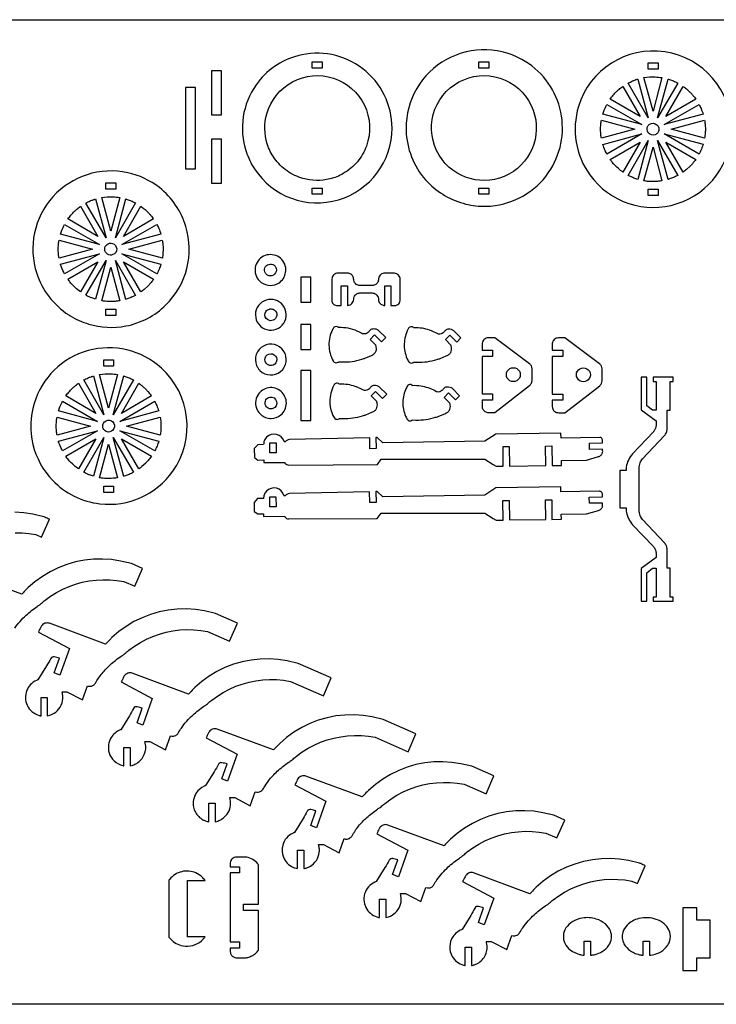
# Model space of a CAD drawing. Extents: x -1647 to 1833, y -1227 to 660.
# Tile 2 of 3: x -887 to 448, y -1227 to 660. Entities that reach past the tile are written whole.
import ezdxf

# ---------------------------------------------------------------- set-up
doc = ezdxf.new("R2010")
doc.units = 0
doc.header["$MEASUREMENT"] = 0
doc.layers.get('0').update_dxf_attribs({"linetype": 'CONTINUOUS'})
doc.layers.add('SECTIONCUTEDGES', color=18, linetype='CONTINUOUS')

msp = doc.modelspace()

# ---------------------------------------------------------------- linework, layer by layer
msp.add_lwpolyline([(1833, -1226.6), (-1647.3, -1226.6), (-1647.3, 659.9), (1833, 659.9)], close=True)
at = {"layer": 'SECTIONCUTEDGES'}
for points in [[(-437.3, 374, 0.331784), (-276.3, 314.9, 0.331988), (-173.7, 452.3, 0.233331), (-229.9, 566.1, 0.233148), (-354.5, 590.8, 0.174605), (-434.1, 535.4, 0.237892), (-453.4, 407.5, 0.032676), (-446.5, 390.3, 0.03255)], [(-105.2, 348.6, 0.070963), (-72.1, 322.7, 0.069817), (-32.5, 306.7, 0.034745), (-13.2, 303.3, 0.061427), (24.1, 303.9, 0.222532), (130.4, 373.3, 0.429696), (75.1, 583.8, 0.275209), (-78, 578.4, 0.274744), (-146.4, 441.1, 0.086691), (-133.9, 391.3, 0.086412)], [(205.5, 362.5, 0.325322), (373.1, 307.5, 0.325497), (477, 450.1, 0.371858), (349, 598.4, 0.371962), (183.6, 493.5, 0.115164), (179.2, 425.4, 0.115322)], [(-399, 394.2, -0.080134), (-412.9, 422, -0.146264), (-413.7, 479.8, -0.425215), (-286.1, 547.9, -0.425051), (-222.8, 417.8, -0.087626), (-240.2, 387.9, -0.085811), (-267.2, 365.2, -0.071707), (-292.9, 354.8, -0.130273), (-344.6, 355.7, -0.084944), (-374.8, 370.1, -0.082952)], [(-83.5, 400.2, -0.428721), (-45.5, 540.6, -0.428259), (92.9, 495.8, -0.400307), (50.3, 364.1, -0.399853)], [(326.5, 484.7), (309.2, 549, -0.057699), (330.7, 550.3, -0.024823), (343.7, 549)], [(244.3, 507.8, -0.014778), (250.2, 515.3, -0.028539), (257.1, 522.7, -0.018438), (261.4, 526.5, -0.011345), (268.7, 532.2), (302, 474.5)], [(317.5, 471.6), (278.9, 538.5, -0.012176), (287.4, 542.5, -0.019565), (292.7, 544.7, -0.009363), (295.1, 545.5, 0.003121), (297.5, 546.2)], [(335.4, 471.6), (355.4, 546.3, 0.006199), (355.8, 546.2, -0.0186), (356.3, 546.1), (365.6, 542.7, -0.018388), (369.8, 540.7, 0.006129), (374, 538.6)], [(350.9, 474.5), (384.2, 532.2, 0.006303), (387.3, 529.9, -0.01891), (390.4, 527.6, -0.017187), (394.1, 524.3, -0.012321), (399, 519.5, -0.018926), (403, 515, -0.012469), (408.6, 507.8)], [(230.3, 479, -0.012918), (233, 486.7, -0.018758), (235.2, 491.9, -0.010898), (236.6, 494.8, 0.003632), (238, 497.6), (304.9, 459)], [(348, 459), (414.9, 497.6, -0.026072), (418.7, 489.5, -0.02074), (422.6, 479)], [(227.5, 432.8, 0.006429), (227, 436.4, -0.01929), (226.5, 439.9), (225.9, 450.1), (226.5, 460.2, -0.018896), (226.9, 463.8, 0.006298), (227.5, 467.3), (291.9, 450.1)], [(330.8, 439.5, -0.761731), (317.3, 456.9, -0.761062), (337.8, 448.9, -0.135678), (335.6, 443.3, -0.135247)], [(361.1, 450.1), (425.4, 467.3, -0.005477), (426.3, 459.9, -0.027167), (426.9, 450.6, -0.022163), (426.6, 442.9, -0.016966), (425.4, 432.8)], [(238, 402.5, -0.020623), (232.3, 415.3, -0.019978), (230.5, 420.2, -0.019766), (230.4, 420.7, 0.006588), (230.2, 421.1), (304.9, 441.1)], [(348, 441.1), (422.6, 421.2, -0.023422), (419.2, 411.9, -0.022486), (414.9, 402.5)], [(244.3, 392.3), (302, 425.6), (268.7, 368, -0.019294), (260.4, 374.6, -0.045903), (248.2, 387.1, -0.008546), (246.4, 389.5, -0.007227)], [(278.9, 361.6), (317.5, 428.5), (297.5, 353.9, -0.012234), (290, 356.5, -0.017991), (285.1, 358.6, -0.010478), (282, 360.1, 0.003492)], [(309.2, 351.2), (326.5, 415.5), (343.7, 351.2, -0.013089), (334.9, 350.1, -0.036535), (321.5, 349.8, -0.015577), (316, 350.2, -0.012352)], [(355.4, 353.9), (335.4, 428.5), (374, 361.6, 0.006248), (369.8, 359.5, -0.018746), (365.6, 357.5), (356.3, 354.1, -0.018599), (355.8, 354, 0.006199)], [(384.2, 367.9), (350.9, 425.6), (408.6, 392.3, -0.014529), (402.1, 384, -0.022653), (397.5, 379), (390.4, 372.6, -0.018394), (387.3, 370.2, 0.006131)], [(-790.5, 92.4, 0.063566), (-755, 76.7, 0.120276), (-683.9, 73.1, 0.147825), (-607.3, 113.3, 0.278823), (-568.8, 263.7, 0.15407), (-619.7, 338.2, 0.113627), (-680.4, 366.8, 0.268788), (-823.6, 320.7, 0.26905), (-854.7, 173.6, 0.085445), (-831.2, 129.1, 0.083649), (-793.5, 94.3, 0.004404), (-792, 93.4, 0.004421)], [(-795.1, 278.1, -0.014778), (-789.2, 285.6, -0.028539), (-782.3, 292.9, -0.018438), (-778, 296.7, -0.011345), (-770.7, 302.4), (-737.4, 244.8)], [(-721.9, 241.9), (-760.5, 308.7, -0.012176), (-752.1, 312.7, -0.019565), (-746.7, 314.9, -0.009363), (-744.3, 315.7, 0.003121), (-741.9, 316.5)], [(-713, 254.9), (-730.2, 319.2, -0.057699), (-708.7, 320.6, -0.024823), (-695.7, 319.2)], [(-704, 241.9), (-684, 316.5, 0.006199), (-683.6, 316.4, -0.0186), (-683.1, 316.3), (-673.8, 312.9, -0.018388), (-669.6, 310.9, 0.006129), (-665.4, 308.8)], [(-688.5, 244.8), (-655.2, 302.4, 0.006303), (-652.1, 300.2, -0.01891), (-649, 297.8, -0.017187), (-645.3, 294.6, -0.012321), (-640.5, 289.8, -0.018926), (-636.5, 285.3, -0.012469), (-630.8, 278.1)], [(-809.1, 249.2, -0.012918), (-806.4, 256.9, -0.018758), (-804.2, 262.1, -0.010898), (-802.8, 265, 0.003632), (-801.4, 267.8), (-734.5, 229.2)], [(-691.4, 229.2), (-624.5, 267.8, -0.026072), (-620.7, 259.8, -0.02074), (-616.8, 249.2)], [(-811.9, 203.1, 0.006429), (-812.5, 206.6, -0.01929), (-813, 210.2), (-813.5, 220.3), (-813, 230.4, -0.018896), (-812.5, 234, 0.006298), (-811.9, 237.5), (-747.6, 220.3)], [(-708.6, 209.8, -0.520017), (-724.4, 219.8, -0.519794), (-709.6, 231.2, -0.315968), (-701.5, 220.8, -0.315775)], [(-678.4, 220.3), (-614.1, 237.5, -0.005477), (-613.1, 230.1, -0.027167), (-612.6, 220.9, -0.022163), (-612.9, 213.1, -0.016966), (-614, 203.1)], [(-801.4, 172.8, -0.020623), (-807.2, 185.5, -0.019978), (-808.9, 190.5, -0.019766), (-809.1, 190.9, 0.006588), (-809.2, 191.4), (-734.5, 211.4)], [(-691.4, 211.4), (-616.8, 191.4, -0.023422), (-620.2, 182, -0.022807), (-624.5, 172.8)], [(-427.7, 159.5, 0.155406), (-411.9, 151.3, 0.152514), (-394, 153.7, 0.115137), (-383.8, 161.8, 0.20973), (-377.6, 184.9, 0.510659), (-420.1, 206.7, 0.510196)], [(-795.1, 162.5), (-737.4, 195.8), (-770.7, 138.2, -0.024397), (-780.9, 146.5, -0.042082), (-791.2, 157.4, -0.010889), (-793.2, 159.9, 0.00363)], [(-760.5, 131.9), (-721.9, 198.8), (-741.9, 124.2, -0.012234), (-749.4, 126.8, -0.017991), (-754.3, 128.8, -0.010478), (-757.4, 130.3, 0.003492)], [(-684, 124.1), (-704, 198.8), (-665.4, 131.8, 0.006248), (-669.6, 129.7, -0.018746), (-673.8, 127.7), (-683.1, 124.3, -0.018599), (-683.6, 124.2, 0.006199)], [(-655.2, 138.2), (-688.5, 195.8), (-630.8, 162.5, -0.014529), (-637.3, 154.2, -0.022653), (-641.9, 149.2), (-649, 142.8, -0.018394), (-652.1, 140.4, 0.006131)], [(-416.5, 174.5, -0.493086), (-409.8, 191.2, -0.496276), (-395.4, 180.4, -0.270598), (-401.2, 170.5, -0.267947), (-412.7, 170.6, -0.063066), (-414.8, 172.3, -0.063066)], [(-730.2, 121.4), (-713, 185.7), (-695.7, 121.4, -0.013089), (-704.5, 120.3, -0.036535), (-718, 120, -0.015577), (-723.4, 120.4, -0.012352)], [(-271.4, 112.5), (-271.4, 149.9), (-259.1, 149.9), (-259.1, 112.5, 0.052408), (-255.6, 113.1, 0.128325), (-250.7, 116, 0.197605), (-247.2, 124.2, -0.097222), (-246.3, 129, -0.148336), (-242, 134.2, -0.139985), (-235.2, 136.4), (-211.6, 136.4, -0.145828), (-204.7, 134, -0.209993), (-199.8, 126, -0.026239), (-199.6, 123.8, 0.09194), (-198.8, 119.8, 0.131652), (-195, 114.9, 0.131653), (-189.3, 112.6, 0.024549), (-188.5, 112.5, -0.008181), (-187.7, 112.5), (-187.7, 149.9), (-175.7, 149.9), (-175.7, 112.5, -0.00462), (-168.2, 112.4, 0.14671), (-162.4, 114.1, 0.128813), (-159.4, 117.3, 0.116385), (-158.1, 122), (-158.1, 162.4, 0.17911), (-161.4, 170.5, 0.186027), (-168.9, 174.3, 0.012625), (-169.3, 174.4, 0.006307), (-170.1, 174.4), (-187.7, 174.4, 0.145828), (-194.7, 172.1, 0.209993), (-199.6, 164, 0.026239), (-199.8, 161.8, -0.09194), (-200.6, 157.9, -0.148336), (-204.9, 152.7, -0.139985), (-211.6, 150.5), (-235.2, 150.5, -0.145828), (-242.2, 152.8, -0.209993), (-247.1, 160.9, -0.026239), (-247.3, 163.1, 0.09194), (-248.1, 167, 0.148336), (-252.4, 172.2, 0.139985), (-259.1, 174.4), (-277.1, 174.4, 0.17911), (-285.2, 171.2, 0.186027), (-289, 163.7, 0.012625), (-289, 163.3, 0.006307), (-289, 162.4), (-289, 122, 0.17911), (-286.5, 115.6, 0.185411), (-280.4, 112.5, 0.029365), (-278.6, 112.4, -0.004893)], [(-425.9, 72.7, 0.32468), (-391.4, 68.9, 0.324261), (-377.1, 100.5, 0.315456), (-401.7, 123.7, 0.314906), (-432, 108.6, 0.16802), (-435.1, 89.6, 0.16772)], [(-414.8, 87.3, -0.342692), (-415.4, 100.9, -0.167354), (-408.9, 105.5, -0.066194), (-406.6, 105.9, -0.053141), (-403.7, 105.6, -0.194534), (-396.8, 101.2, -0.255691), (-395.6, 90.1, -0.265791), (-404.2, 83.3, -0.258961)], [(-215.6, 47.4), (-207.1, 55.9), (-194, 42.7), (-185.8, 50.8), (-199.4, 64.5, 0.061834), (-201.4, 65.7, 0.071753), (-206.9, 67.3, 0.070796), (-211, 67.2, 0.180454), (-216.8, 64, 0.028701), (-218.2, 62.2, -0.064537), (-219.7, 60.5, -0.217452), (-228.6, 57.9, -0.017845), (-229.7, 58, -0.040508), (-230.2, 58.2, -0.048621), (-231.4, 58.8, 0.025713), (-236.1, 61.5, 0.05669), (-253.3, 67.8, 0.056735), (-271.4, 70), (-276, 69.9, -0.12534), (-276.5, 70.2, 0.109514), (-278.2, 71.5, 0.209609), (-283.4, 71.6, 0.125437), (-285.6, 69.9, 0.040174), (-286, 69.3, 0.008606), (-287.7, 66.1, 0.123368), (-294.6, 36.3, 0.12115), (-286.7, 6.3, 0.018916), (-285.8, 4.9, 0.113433), (-284.5, 3.6, 0.1368), (-280.8, 2.6, 0.136799), (-277.1, 3.6, 0.077822), (-276.6, 4, -0.14103), (-276, 4.4), (-269.6, 4.1, 0.039745), (-250.1, 5.2, 0.041404), (-231.9, 9.3, 0.004978), (-227.8, 10.6, 0.009757), (-225.8, 11.3), (-214.3, 16.2, 0.025645), (-209.9, 18.5, 0.123538), (-205.5, 23, 0.094777), (-203.7, 27.7, 0.094759), (-203.9, 32.8, 0.002266), (-204.6, 35.9, 0.072469), (-204.9, 36.6)], [(-71.4, 46.9), (-62.9, 55.4), (-49.8, 42.2), (-41.7, 50.3), (-55.3, 64, 0.061834), (-57.3, 65.2, 0.071753), (-62.7, 66.8, 0.070796), (-66.9, 66.7, 0.180454), (-72.7, 63.5, 0.028701), (-74.1, 61.7, -0.064537), (-75.6, 60, -0.217452), (-84.5, 57.4, -0.101565), (-87.3, 58.4, 0.041153), (-98.2, 63.8, 0.046108), (-112.5, 68, 0.046145), (-127.2, 69.5), (-131.9, 69.4, -0.125395), (-132.4, 69.8, 0.143049), (-134.6, 71.2, 0.126432), (-138, 71.4, 0.126548), (-140.9, 69.9, 0.084828), (-141.9, 68.7, 0.021693), (-144.5, 63.6, 0.112451), (-150.4, 35.3, 0.11463), (-143.5, 7.7, 0.017441), (-141.8, 4.5, 0.121465), (-140.3, 3.1, 0.1368), (-136.6, 2.1, 0.136799), (-133, 3.1, 0.077822), (-132.4, 3.5, -0.14103), (-131.9, 3.9), (-125.5, 3.6, 0.039745), (-106.4, 4.7, 0.039745), (-87.7, 8.8, 0.006634), (-84.1, 10, 0.009757), (-81.6, 10.8), (-70.2, 15.7, 0.025645), (-65.7, 18, 0.123538), (-61.3, 22.5, 0.094777), (-59.6, 27.1, 0.090384), (-59.7, 32.3, 0.012931), (-60.5, 35.5, 0.06611), (-60.7, 36.1)], [(-426.9, -12.2, 0.908245), (-381.5, 25.2, 0.907727), (-433.2, -2.8, 0.048368), (-430.5, -7.8, 0.048083)], [(-1, 26.7), (19.1, 26.7), (19.1, 14.7), (-1, 14.7), (-1, -57), (19.1, -57), (19.1, -69), (-1, -69, 0.001297), (-1, -81.2, 0.098998), (0, -85.6, 0.147443), (4.3, -90.8, 0.140954), (11, -92.9), (23.5, -92.9), (90, -41, 0.106822), (93.3, -36.8, 0.106822), (94.6, -31.6), (94.6, -8.8, 0.109057), (93.3, -3.5, 0.109056), (89.8, 0.8), (23.5, 50.5), (11, 50.5, 0.17911), (2.9, 47.3, 0.186027), (-0.9, 39.8, 0.027942), (-1, 37.2, -0.002697)], [(133.3, 26.5), (153.4, 26.5), (153.4, 14.5), (133.3, 14.5), (133.3, -57.3), (153.4, -57.3), (153.4, -69.3), (133.3, -69.3, 0.001297), (133.4, -81.4, 0.098998), (134.3, -85.8, 0.147443), (138.6, -91, 0.140954), (145.3, -93.1), (157.8, -93.1), (224.4, -41.3, 0.106822), (227.7, -37, 0.106822), (229, -31.8), (229, -9, 0.109057), (227.6, -3.7, 0.109056), (224.2, 0.6), (157.8, 50.3), (145.3, 50.3, 0.17911), (137.2, 47.1, 0.186027), (133.4, 39.6, 0.027942), (133.3, 37, -0.002697)], [(-824.5, -222.4, 0.086412), (-783, -253, 0.086691), (-733.8, -267.6, 0.274319), (-594, -205.2, 0.379188), (-615.7, -7.6, 0.257222), (-756.4, 25.8, 0.257249), (-859.8, -75.3, 0.132982), (-862.1, -153.7, 0.132968)], [(-417.3, 8.1, -0.32992), (-409.8, 19.3, -0.330155), (-396.9, 15.4, -0.311912), (-396.4, 2.7, -0.306946), (-408.3, -2.5, -0.144672), (-413.8, 0.4, -0.191691)], [(-717, -84.1), (-734.2, -19.8, -0.057699), (-712.7, -18.5, -0.024823), (-699.7, -19.8)], [(-799.1, -61, -0.014778), (-793.2, -53.5, -0.028539), (-786.3, -46.1, -0.018438), (-782, -42.3, -0.011345), (-774.7, -36.6), (-741.4, -94.3)], [(-725.9, -97.2), (-764.5, -30.3, -0.012176), (-756.1, -26.3, -0.019565), (-750.7, -24.2, -0.009363), (-748.3, -23.4, 0.003121), (-745.9, -22.6)], [(-708, -97.2), (-688, -22.5, 0.006199), (-687.6, -22.6, -0.0186), (-687.1, -22.8), (-677.8, -26.2, -0.018388), (-673.6, -28.1, 0.006129), (-669.4, -30.2)], [(-692.5, -94.3), (-659.2, -36.6, 0.006303), (-656.1, -38.9, -0.01891), (-653, -41.2, -0.017187), (-649.3, -44.5, -0.012321), (-644.5, -49.3, -0.018926), (-640.5, -53.8, -0.012469), (-634.8, -61)], [(-213.8, -61), (-205.3, -52.5), (-192.2, -65.7), (-184, -57.7), (-197.7, -43.9, 0.061834), (-199.6, -42.7, 0.071753), (-205.1, -41.2, 0.070796), (-209.3, -41.2, 0.180454), (-215.1, -44.4, 0.028701), (-216.5, -46.2, -0.064537), (-218, -47.9, -0.217452), (-226.8, -50.6, -0.101565), (-229.7, -49.5, 0.041153), (-240.6, -44.1, 0.046108), (-254.8, -39.9, 0.046145), (-269.6, -38.4), (-274.3, -38.5, -0.12534), (-274.7, -38.2, 0.109514), (-276.4, -36.9, 0.146598), (-279.9, -36.4, 0.139937), (-283.3, -38, 0.084828), (-284.3, -39.2, 0.021693), (-286.9, -44.3, 0.124471), (-292.7, -75.9, 0.096115), (-286.9, -98.2, 0.005797), (-284.8, -102.5, 0.187127), (-281.5, -105.4, 0.113295), (-278.4, -105.8, 0.113567), (-275.3, -104.8, 0.077822), (-274.8, -104.4, -0.14103), (-274.3, -104), (-267.9, -104.3, 0.039745), (-248.8, -103.2, 0.039745), (-230.1, -99.1, 0.006634), (-226.4, -98, 0.009757), (-224, -97.1), (-212.6, -92.3, 0.025645), (-208.1, -89.9, 0.123538), (-203.7, -85.4, 0.094777), (-202, -80.8, 0.090384), (-202.1, -75.6, 0.012931), (-202.9, -72.4, 0.06611), (-203.1, -71.8)], [(326.6, -454), (365.1, -454), (365.1, -446.3), (359.4, -446.3), (359.4, -391.1), (353.6, -391.1, -0.001598), (353.7, -362.6, 0.00959), (353.6, -355.4, 0.08671), (352.2, -348.5, 0.086806), (348.5, -342.4), (306.2, -297.7, -0.09411), (301.8, -290, -0.083078), (300.1, -280.2, -0.000752), (300.1, -239.6, -0.000752), (300.1, -199.1, -0.083078), (301.8, -189.3, -0.09411), (306.2, -181.6), (348.5, -136.9, 0.086806), (352.2, -130.8, 0.08671), (353.6, -123.9, 0.00959), (353.7, -116.7, -0.001598), (353.6, -88.2), (359.4, -88.2), (359.4, -33), (365.1, -33), (365.1, -25.3), (326.6, -25.3), (326.6, -33), (332.4, -33), (332.4, -88.2), (325.8, -88.2), (314.6, -79.7), (314.6, -25.3), (304, -25.3), (304, -87.5), (332.4, -108.9), (332.4, -116.4, -0.071048), (331.3, -122.7, -0.078973), (328.7, -127.7, -0.015763), (328.2, -128.3, -0.007881), (327.2, -129.6), (287.5, -171.6, 0.07388), (279.3, -183.8, 0.076866), (275.2, -197.3, 0.023417), (275, -199.4, 0.011266), (274.9, -203.8), (263.1, -203.8), (263.1, -275.5), (274.9, -275.5, 0.011483), (275, -279.2, 0.037161), (275.6, -284.6, 0.069854), (279.9, -296.7, 0.066871), (287.5, -307.7), (327.2, -349.7, -0.071048), (330.7, -355.1, -0.08294), (332.2, -360.4, -0.011822), (332.3, -361.4, -0.007881), (332.4, -362.8), (332.4, -370.4), (304, -391.8), (304, -454), (314.6, -454), (314.6, -399.6), (325.8, -391.1), (332.4, -391.1), (332.4, -446.3), (326.6, -446.3)], [(-416, -102.3, 0.094401), (-405.5, -104.1, 0.170768), (-387, -97.3, 0.464229), (-386.5, -52.2, 0.464136), (-431.1, -59.2, 0.259519), (-432.2, -87.7, 0.186569)], [(-73.9, -63.8), (-65.4, -55.3), (-52.3, -68.5), (-44.2, -60.5), (-57.8, -46.7, 0.061834), (-59.8, -45.5, 0.071753), (-65.2, -44, 0.070796), (-69.4, -44, 0.180454), (-75.2, -47.2, 0.028701), (-76.6, -49, -0.064537), (-78.1, -50.7, -0.217452), (-87, -53.4, -0.101565), (-89.8, -52.3, 0.041153), (-100.7, -46.9, 0.046108), (-115, -42.7, 0.046145), (-129.7, -41.2), (-134.4, -41.3, -0.141443), (-135, -40.9, 0.105545), (-135.9, -40, 0.153336), (-139.8, -39.2, 0.153374), (-143.4, -40.8, 0.08355), (-144.3, -41.8, 0.02938), (-147.9, -49.1, 0.110293), (-153, -76.2, 0.110294), (-146.1, -103, 0.017441), (-144.3, -106.2, 0.121465), (-142.8, -107.6, 0.1368), (-139.2, -108.6, 0.136799), (-135.5, -107.6, 0.077822), (-135, -107.2, -0.14103), (-134.4, -106.8), (-128, -107.1, 0.039745), (-108.9, -106, 0.039745), (-90.2, -101.9, 0.006634), (-86.6, -100.8, 0.009757), (-84.1, -99.9), (-72.7, -95.1, 0.025645), (-68.2, -92.7, 0.123538), (-63.8, -88.2, 0.094777), (-62.1, -83.6, 0.090384), (-62.2, -78.4, 0.012931), (-63, -75.2, 0.06611), (-63.2, -74.6)], [(-813.1, -89.8, -0.012918), (-810.4, -82.1, -0.018758), (-808.2, -76.9, -0.010898), (-806.8, -74, 0.003632), (-805.4, -71.2), (-738.5, -109.8)], [(-695.4, -109.8), (-628.5, -71.2, -0.026072), (-624.7, -79.3, -0.02074), (-620.8, -89.8)], [(-401.9, -85.2, -0.43575), (-416.8, -77.6, -0.436868), (-408.1, -63.4, -0.391916), (-394.9, -71.4, -0.393)], [(-815.9, -136, 0.006429), (-816.5, -132.4, -0.01929), (-817, -128.9), (-817.5, -118.7), (-817, -108.6, -0.018896), (-816.5, -105, 0.006298), (-815.9, -101.5), (-751.6, -118.7)], [(-728.3, -119.9, -0.704491), (-708.9, -110.7, -0.705318), (-718.1, -130.1, -0.172802), (-725.1, -126.8, -0.173371)], [(-682.4, -118.7), (-618.1, -101.5, -0.035509), (-616.6, -117.3, -0.037792), (-617.5, -132.2, -0.007975), (-617.7, -134.1, 0.002658), (-618, -136)], [(-805.4, -166.3, -0.020623), (-811.2, -153.5, -0.019978), (-812.9, -148.6, -0.019766), (-813.1, -148.1, 0.006588), (-813.2, -147.7), (-738.5, -127.7)], [(-695.4, -127.7), (-620.8, -147.6, -0.023422), (-624.2, -157, -0.022807), (-628.5, -166.3)], [(-419.7, -183.6), (-419.6, -188.6), (-379.7, -188.4, -0.179261), (-379.3, -188.7, 0.072339), (-378.9, -189.5, 0.106772), (-375.6, -192.2, 0.104923), (-371.5, -193.4), (-201.7, -192.2), (-194.7, -182.1), (4.3, -182.1), (20.1, -192.3), (25.9, -195.6), (39.4, -195.5), (39, -158), (51, -157.9), (51.4, -195.3), (121, -194.5), (120.5, -156.9), (132.5, -156.7), (133, -194.3), (151, -194.1), (150.8, -184.5), (199.1, -183.7), (222, -177.2, 0.116099), (226.9, -174.4, 0.123161), (229.7, -169.9, 0.093814), (230.1, -167.5, -0.008595), (229.9, -163), (204.7, -163.4), (204.5, -151.4), (229.8, -151, 0.008792), (229.5, -145.1, 0.293453), (226.3, -140.8, 0.051082), (225.4, -140.5, 0.039322), (224.3, -140.4), (150.3, -141.6), (150.1, -132), (25.3, -133.9), (4.2, -147.9), (-191.5, -150.8), (-202.3, -140.8, 0.116141), (-202.8, -140.7, -0.019273), (-204.5, -140.9), (-204.2, -161.9), (-216.2, -162), (-216.5, -141.1), (-370.4, -144.7, 0.129415), (-375.4, -146.3, 0.061161), (-377.7, -148.2, -0.183348), (-379.4, -149, -0.251847), (-380.7, -148.5), (-382.7, -143.7), (-386, -139.6), (-390.2, -136.5), (-395, -134.6), (-400.2, -134), (-405.3, -134.7), (-410.1, -136.8), (-414.2, -140), (-417.3, -144.2), (-419.3, -149.1, 0.044207), (-419.5, -150.9, -0.011454), (-419.9, -154.2), (-431.1, -154.4), (-437.8, -161.8), (-437.6, -179), (-430.9, -183.7)], [(-799.1, -176.5), (-741.4, -143.2), (-774.7, -200.9, -0.019294), (-783.1, -194.2, -0.045903), (-795.2, -181.7, -0.008546), (-797, -179.3, -0.007227)], [(-764.5, -207.2), (-725.9, -140.3), (-745.9, -214.9, -0.012234), (-753.4, -212.3, -0.017991), (-758.4, -210.2, -0.010478), (-761.4, -208.7, 0.003492)], [(-688, -215), (-708, -140.3), (-669.4, -207.2, 0.006248), (-673.6, -209.3, -0.018746), (-677.8, -211.3), (-687.1, -214.7, -0.018599), (-687.6, -214.8, 0.006199)], [(-659.2, -200.9), (-692.5, -143.2), (-634.8, -176.5, -0.014529), (-641.3, -184.8, -0.022653), (-645.9, -189.8), (-653, -196.3, -0.018394), (-656.1, -198.6, 0.006131)], [(-734.2, -217.7), (-717, -153.3), (-699.7, -217.6, -0.013089), (-708.5, -218.7, -0.036535), (-722, -219, -0.015577), (-727.4, -218.6, -0.012352)], [(-419.8, -286.8), (-419.8, -291.9), (-379.8, -291.6, -0.179261), (-379.5, -292, 0.072339), (-379, -292.8, 0.106772), (-375.8, -295.5, 0.104923), (-371.7, -296.6), (-201.9, -295.5), (-194.8, -285.3), (4.2, -285.3), (20, -295.6), (25.8, -298.9), (39.3, -298.7), (38.8, -261.3), (50.8, -261.1), (51.3, -298.6), (120.9, -297.7), (120.3, -260.1), (132.3, -260), (132.9, -297.6), (150.9, -297.3), (150.7, -287.8), (199, -287), (221.9, -280.5, 0.116099), (226.8, -277.6, 0.123161), (229.6, -273.2, 0.093814), (229.9, -270.8, -0.008595), (229.8, -266.3), (204.6, -266.7), (204.4, -254.7), (229.7, -254.3, 0.008792), (229.4, -248.4, 0.293453), (226.2, -244, 0.051082), (225.3, -243.8, 0.039322), (224.1, -243.7), (150.1, -244.9), (150, -235.3), (25.1, -237.1), (4.1, -251.2), (-191.6, -254.1), (-202.5, -244.1, 0.116141), (-202.9, -244, -0.019273), (-204.6, -244.1), (-204.4, -265.1), (-216.4, -265.3), (-216.6, -244.4), (-370.5, -248, 0.129415), (-375.5, -249.6, 0.061161), (-377.8, -251.5, -0.183348), (-379.5, -252.3, -0.251847), (-380.8, -251.7), (-382.9, -247), (-386.1, -242.9), (-390.3, -239.8), (-395.1, -237.8), (-400.3, -237.2), (-405.5, -238), (-410.3, -240.1), (-414.4, -243.3), (-417.5, -247.5), (-419.4, -252.3, 0.044207), (-419.7, -254.1, -0.011454), (-420, -257.5), (-431.3, -257.7), (-437.9, -265.1), (-437.8, -282.3), (-431.1, -286.9)], [(-846.5, -673.9), (-846.5, -638.6), (-834.5, -638.6), (-834.5, -673.9, 0.059141), (-825.3, -671, 0.121388), (-812.1, -660.6, 0.121883), (-805.2, -645, 0.118656), (-806.3, -627.6), (-796.8, -627.6), (-767, -643.4), (-757.4, -616.4, 0.110316), (-751.3, -617.1, 0.121881), (-746, -615.2, 0.112814), (-742.2, -611, -0.038886), (-729.4, -592.5, -0.039453), (-713.8, -576.1, -0.033728), (-693, -559.8, -0.013715), (-690.6, -558.3, 0.024577), (-688.3, -556.7, 0.026089), (-684.7, -553.7, -0.020061), (-678.1, -548.1), (-667.4, -540.3), (-656, -533.2), (-644.3, -527), (-632.1, -521.7), (-619.5, -517.2), (-606.7, -513.7), (-593.6, -511), (-580.4, -509.4), (-567.1, -508.6), (-553.7, -508.9), (-540.5, -510.1), (-527.3, -512.2), (-485.2, -530.6), (-470.2, -496.3), (-512.3, -477.9), (-533.4, -473), (-550.6, -470.3), (-567.9, -469.1), (-585.4, -469.5), (-602.7, -471.3), (-619.8, -474.7), (-636.5, -479.5), (-652.7, -485.8), (-668.4, -493.4), (-683.3, -502.4), (-697.4, -512.6), (-710.6, -524, 0.013028), (-713, -526.5, -0.002171), (-722.7, -536.5), (-830.5, -496.6, 0.161142), (-839.1, -496.6, 0.167596), (-845.7, -501.6, 0.03262), (-847, -503.9, -0.002417), (-851.6, -513.3), (-792, -544.8), (-810.2, -596), (-821.4, -591.5), (-811.3, -563.3, 0.000984), (-821.2, -560.9, 0.161021), (-824.8, -561.2, 0.167951), (-827.9, -564, -0.009744), (-835.9, -578.1), (-852.5, -604.8, -0.104608), (-853, -605.1, 0.035992), (-855.2, -605.9, 0.199431), (-874.1, -626.1, 0.200046), (-873, -653.6, 0.109657), (-863.6, -666, 0.110065), (-849.8, -673.2, 0.017881), (-848.2, -673.6, -0.00596)], [(-687.7, -769.6), (-687.7, -734.3), (-675.7, -734.3), (-675.7, -769.6, 0.020963), (-670.4, -768.2, 0.061647), (-663, -764.9, 0.157927), (-648.6, -748.2, 0.157202), (-646.7, -726.1, 0.017201), (-647.1, -724.7, -0.005733), (-647.5, -723.3), (-637.9, -723.3), (-608.2, -739), (-598.6, -712.1, 0.09929), (-592.9, -712.9, 0.116244), (-588.1, -711.4, 0.12564), (-583.7, -707, -0.015905), (-577.4, -697.2, -0.056835), (-555.7, -672.5, -0.035533), (-534.2, -655.4, -0.013715), (-531.8, -653.9, 0.024577), (-529.5, -652.4, 0.026089), (-525.9, -649.4, -0.020061), (-519.3, -643.8), (-508.5, -636), (-497.2, -628.9), (-485.4, -622.7), (-473.2, -617.3), (-460.7, -612.9), (-447.8, -609.3), (-434.8, -606.7), (-421.6, -605), (-408.3, -604.3), (-394.9, -604.5), (-381.7, -605.7), (-368.5, -607.9), (-305.4, -635.5), (-290.4, -601.2), (-353.5, -573.6), (-374.6, -568.6), (-391.8, -566), (-409.1, -564.8), (-426.5, -565.1), (-443.9, -567), (-461, -570.3), (-477.7, -575.2), (-493.9, -581.4), (-509.6, -589.1), (-524.5, -598), (-538.6, -608.3), (-551.8, -619.7, 0.013028), (-554.2, -622.1, -0.002171), (-563.9, -632.2), (-671.7, -592.3, 0.161142), (-680.3, -592.3, 0.167596), (-686.9, -597.3, 0.03262), (-688.2, -599.6, -0.002417), (-692.8, -608.9), (-633.2, -640.4), (-651.4, -691.7), (-662.5, -687.2), (-652.5, -658.9, 0.000984), (-662.4, -656.6, 0.161021), (-666, -656.9, 0.167951), (-669.1, -659.6, -0.009744), (-677.1, -673.7), (-693.7, -700.5, -0.129096), (-694.3, -700.7, 0.054431), (-694.9, -700.9, 0.156273), (-712, -715.4, 0.217069), (-716, -744.6, 0.133361), (-706.1, -760.4, 0.130475), (-689.4, -769.3, 0.013414), (-688.5, -769.4, -0.004471)], [(-525, -876.8), (-525, -841.4), (-513, -841.4), (-513, -876.8, 0.020963), (-507.8, -875.4, 0.061647), (-500.4, -872.1, 0.206484), (-483.9, -848.8, 0.112398), (-484.1, -833.3, 0.012711), (-484.5, -831.9, -0.004237), (-484.9, -830.4), (-475.3, -830.4), (-445.5, -846.2), (-436, -819.3, 0.10429), (-430.1, -820, 0.22206), (-421.5, -815, 0.018768), (-419.3, -811.6, -0.030198), (-410.3, -798.3, -0.042786), (-393.8, -780.2, -0.036783), (-371.5, -762.6, -0.013715), (-369.2, -761.1, 0.024577), (-366.9, -759.5, 0.026089), (-363.3, -756.6, -0.020061), (-356.7, -750.9), (-345.9, -743.1), (-334.6, -736.1), (-322.8, -729.8), (-310.6, -724.5), (-298.1, -720), (-285.2, -716.5), (-272.1, -713.9), (-258.9, -712.2), (-245.6, -711.5), (-232.3, -711.7), (-219, -712.9), (-205.9, -715), (-142.8, -742.6), (-127.8, -708.3), (-190.9, -680.7), (-211.9, -675.8), (-229.1, -673.1), (-246.5, -671.9), (-263.9, -672.3), (-281.2, -674.1), (-298.3, -677.5), (-315, -682.3), (-331.3, -688.6), (-346.9, -696.2), (-361.9, -705.2), (-376, -715.4), (-389.1, -726.8, 0.013028), (-391.6, -729.3, -0.002171), (-401.2, -739.3), (-509, -699.4, 0.161142), (-517.6, -699.4, 0.167596), (-524.2, -704.5, 0.03262), (-525.5, -706.7, -0.002417), (-530.2, -716.1), (-470.6, -747.6), (-488.8, -798.8), (-499.9, -794.4), (-489.9, -766.1, 0.000984), (-499.7, -763.7, 0.161021), (-503.4, -764, 0.167951), (-506.4, -766.8, -0.009744), (-514.5, -780.9), (-531.1, -807.6, -0.102289), (-531.6, -807.9, 0.030824), (-533.8, -808.7, 0.147127), (-548.9, -821.7, 0.192634), (-554.2, -848.6, 0.079328), (-550.5, -858.7, 0.142426), (-536.2, -872.9, 0.04156), (-531.2, -875.1, 0.035326)], [(-354.7, -966.7), (-354.7, -931.3), (-342.7, -931.3), (-342.7, -966.7, 0.022698), (-336.9, -965.1, 0.051188), (-331.5, -962.8, 0.11815), (-318.8, -951, 0.121325), (-313.1, -935.2, 0.060016), (-313.2, -927.2, 0.034446), (-314.6, -920.4), (-305, -920.4), (-275.2, -936.1), (-265.7, -909.2, 0.110316), (-259.5, -909.9, 0.121881), (-254.3, -907.9, 0.112814), (-250.4, -903.8, -0.038886), (-237.7, -885.2, -0.039453), (-222.1, -868.8, -0.033728), (-201.3, -852.5, -0.013715), (-198.9, -851, 0.024577), (-196.6, -849.5, 0.026089), (-193, -846.5, -0.020061), (-186.4, -840.9), (-175.6, -833), (-164.3, -826), (-152.5, -819.8), (-140.3, -814.4), (-127.8, -810), (-114.9, -806.4), (-101.9, -803.8), (-88.6, -802.1), (-75.3, -801.4), (-62, -801.6), (-48.7, -802.8), (-35.6, -804.9), (6.5, -823.3), (21.5, -789), (-20.6, -770.6), (-41.6, -765.7), (-58.8, -763), (-76.2, -761.9), (-93.6, -762.2), (-110.9, -764.1), (-128, -767.4), (-144.8, -772.2), (-161, -778.5), (-176.7, -786.1), (-191.6, -795.1), (-205.7, -805.3), (-218.8, -816.8, 0.013028), (-221.3, -819.2, -0.002171), (-230.9, -829.3), (-338.7, -789.3, 0.161142), (-347.4, -789.3, 0.167596), (-354, -794.4, 0.03262), (-355.3, -796.6, -0.002417), (-359.9, -806), (-300.3, -837.5), (-318.5, -888.7), (-329.6, -884.3), (-319.6, -856, 0.000984), (-329.4, -853.6, 0.161021), (-333.1, -854, 0.167951), (-336.1, -856.7, -0.009744), (-344.2, -870.8), (-360.8, -897.6, -0.104608), (-361.3, -897.8, 0.035992), (-363.5, -898.6, 0.223397), (-383.2, -921.8, 0.161561), (-382, -944.8, 0.100402), (-374.6, -956.1, 0.094867), (-362.9, -964.3, 0.032757), (-360.1, -965.3, 0.017693)], [(-197.8, -1060.4), (-197.8, -1025.1), (-185.8, -1025.1), (-185.8, -1060.4, 0.020963), (-180.6, -1059.1, 0.061647), (-173.2, -1055.7, 0.220567), (-156.5, -1030.8, 0.114184), (-157.7, -1014.1), (-148.1, -1014.1), (-118.3, -1029.9), (-108.8, -1002.9, 0.09929), (-103.1, -1003.7, 0.116244), (-98.3, -1002.2, 0.12564), (-93.9, -997.8, -0.015905), (-87.6, -988.1, -0.056835), (-65.9, -963.3, -0.035533), (-44.4, -946.3, -0.013715), (-42, -944.8, 0.024577), (-39.7, -943.2, 0.026089), (-36.1, -940.2, -0.020061), (-29.5, -934.6), (-18.7, -926.8), (-7.4, -919.7), (4.4, -913.5), (16.6, -908.2), (29.1, -903.7), (42, -900.2), (55, -897.5), (68.3, -895.9), (81.6, -895.1), (94.9, -895.4), (108.2, -896.6), (121.3, -898.7), (142.3, -907.9), (157.3, -873.6), (136.3, -864.4), (115.3, -859.5), (98.1, -856.8), (80.7, -855.6), (63.3, -856), (46, -857.8), (28.9, -861.2), (12.1, -866), (-4.1, -872.3), (-19.8, -879.9), (-34.7, -888.9), (-48.8, -899.1), (-61.9, -910.5, 0.013028), (-64.4, -913, -0.002171), (-74.1, -923), (-181.8, -883.1, 0.161142), (-190.5, -883.1, 0.167596), (-197.1, -888.1, 0.03262), (-198.4, -890.4, -0.002417), (-203, -899.8), (-143.4, -931.3), (-161.6, -982.5), (-172.7, -978), (-162.7, -949.7, 0.000984), (-172.5, -947.4, 0.161021), (-176.2, -947.7, 0.167951), (-179.2, -950.5, -0.009744), (-187.3, -964.6), (-203.9, -991.3, -0.104608), (-204.4, -991.6, 0.035992), (-206.6, -992.4, 0.217293), (-226.2, -1014.9, 0.217842), (-222.1, -1044.4, 0.098469), (-212.5, -1054.3, 0.095737), (-199.5, -1060.1, 0.013414), (-198.7, -1060.3, -0.004471)], [(-429.5, -1047), (-458.4, -1047), (-458.4, -1035), (-429.5, -1035), (-429.5, -959.9, 0.084752), (-429.7, -959.4, 0.003619), (-431.1, -957.5, 0.092146), (-440.4, -949.3, 0.089566), (-452.3, -944.8, 0.008346), (-453.4, -944.6, 0.018717), (-453.9, -944.6), (-471.8, -944.6, 0.17911), (-479.9, -947.8, 0.186027), (-483.7, -955.4, 0.033765), (-483.9, -959.2, -0.008515), (-483.8, -963), (-465.9, -963), (-465.9, -975), (-483.8, -975), (-483.8, -1107), (-465.9, -1107), (-465.9, -1119), (-483.8, -1119, 0.0062), (-483.7, -1125.9, 0.14327), (-481.8, -1132, 0.122636), (-477.5, -1135.8, 0.116385), (-471.8, -1137.4), (-453.8, -1137.4, 0.041427), (-450, -1136.7, 0.057392), (-442.3, -1133.7, 0.053517), (-436.2, -1129.7, 0.053288), (-431.1, -1124.4, 0.003544), (-429.7, -1122.6, 0.084661), (-429.5, -1122.1)], [(-33.3, -1152.3), (-33.3, -1116.9), (-21.3, -1116.9), (-21.3, -1152.3, 0.023138), (-15.6, -1150.7, 0.047803), (-10.1, -1148.4, 0.163928), (5.4, -1131.6, 0.163128), (7.6, -1108.8, 0.017201), (7.3, -1107.4, -0.005733), (6.8, -1106), (16.4, -1106), (46.2, -1121.7), (55.8, -1094.8, 0.09929), (61.4, -1095.5, 0.110758), (66.2, -1094.1, 0.133074), (70.7, -1089.7, -0.017801), (77, -1079.9, -0.056835), (98.6, -1055.1, -0.035533), (120.2, -1038.1, -0.013715), (122.5, -1036.6, 0.024577), (124.9, -1035.1, 0.026089), (128.4, -1032.1, -0.020061), (135, -1026.5), (145.8, -1018.6), (157.1, -1011.6), (168.9, -1005.4), (181.1, -1000), (193.7, -995.6), (206.5, -992), (219.6, -989.4), (232.8, -987.7), (246.1, -987), (259.4, -987.2), (272.7, -988.4), (285.9, -990.5), (296.8, -995.3), (311.8, -961, -0.004535), (303.1, -957.1, 0.027218), (300.9, -956.2), (279.8, -951.3), (262.6, -948.6), (245.2, -947.5), (227.8, -947.8), (210.5, -949.7), (193.4, -953), (176.7, -957.8), (160.4, -964.1), (144.8, -971.7), (129.9, -980.7), (115.8, -990.9), (102.6, -1002.3, 0.013028), (100.1, -1004.8, -0.002171), (90.5, -1014.9), (-17.3, -974.9, 0.161142), (-25.9, -974.9, 0.167596), (-32.5, -980, 0.03262), (-33.8, -982.2, -0.002417), (-38.5, -991.6), (21.1, -1023.1), (3, -1074.3), (-8.2, -1069.9), (1.9, -1041.6, 0.000984), (-8, -1039.2, 0.161021), (-11.7, -1039.5, 0.167951), (-14.7, -1042.3, -0.009744), (-22.8, -1056.4), (-39.3, -1083.1, -0.129096), (-39.9, -1083.4, 0.054431), (-40.5, -1083.6, 0.148247), (-57, -1097.1, 0.286429), (-58.4, -1134.8, 0.098121), (-49.1, -1145.4, 0.098543), (-36.7, -1151.5, 0.017881), (-35, -1151.9, -0.00596)], [(-532, -1097.4), (-565.8, -1097.4), (-565.8, -989.3), (-532, -989.3, 0.038073), (-537.8, -982.9, 0.086225), (-549.6, -975, 0.165526), (-576.7, -972.5, 0.163078), (-600.1, -987.2, -0.003274), (-601.4, -988.8, 0.092926), (-601.7, -989.3), (-601.7, -1097.4, 0.085175), (-601.4, -1097.9, 0.019014), (-598.4, -1101.4, 0.164246), (-574.3, -1114.6, 0.225008), (-539, -1105, 0.029293), (-535.8, -1101.9, 0.021768)], [(194.8, -1132.7), (194.8, -1105.6), (206.8, -1105.6), (206.8, -1132.7, 0.027943), (215.8, -1131, 0.074409), (229, -1125.5, 0.105275), (241.7, -1113.6, 0.255238), (244.8, -1085.7, 0.121832), (235.2, -1072.6, 0.099242), (217.8, -1063.2, 0.118307), (190.9, -1061.4, 0.090162), (172.6, -1068.1, 0.113409), (159.6, -1080.4, 0.265194), (157.5, -1109.6, 0.119117), (167.9, -1122.3, 0.097373), (185.9, -1131.1, 0.01993), (188.8, -1131.8, 0.009773)], [(319.7, -1132.7, 0.098597), (341.3, -1125.8, 0.122424), (354.8, -1113.4, 0.107731), (359.5, -1101.1, 0.150933), (357, -1084.1, 0.107046), (348, -1072.5, 0.088982), (332.8, -1063.9, 0.074213), (316.7, -1060.7, 0.070501), (299.5, -1062.4, 0.135194), (276.9, -1074.9, 0.127408), (268.6, -1088.6, 0.198024), (270.9, -1110.5, 0.122987), (283.2, -1124.1, 0.051851), (292.6, -1129, 0.050286), (303.2, -1132.1, 0.014778), (305.4, -1132.4, -0.004926), (307.7, -1132.7), (307.7, -1105.6), (319.7, -1105.6)]]:
    msp.add_lwpolyline(points, format="xyb", close=True, dxfattribs=at)
for points in [[(-326.6, 579.2), (-307.5, 579.2), (-307.5, 567.2), (-326.6, 567.2)], [(-7.1, 567.2), (-7.1, 579.2), (12, 579.2), (12, 567.2)], [(317, 565), (317, 577), (336.1, 577), (336.1, 565)], [(-519.9, 561.7), (-519.9, 477.7), (-500.8, 477.7), (-500.8, 561.7)], [(-550.6, 374.3), (-550.6, 530.3), (-569.7, 530.3), (-569.7, 374.3)], [(-519.9, 346.8), (-500.8, 346.8), (-500.8, 430.8), (-519.9, 430.8)], [(-722.4, 335.2), (-722.4, 347.2), (-703.3, 347.2), (-703.3, 335.2)], [(-326.6, 325.4), (-326.6, 337.4), (-307.5, 337.4), (-307.5, 325.4)], [(-7.1, 325.4), (-7.1, 337.4), (12, 337.4), (12, 325.4)], [(317, 323.1), (317, 335.1), (336.1, 335.1), (336.1, 323.1)], [(-348.4, 118.4), (-329.2, 118.4), (-329.2, 166.4), (-348.4, 166.4)], [(-722.4, 93.4), (-722.4, 105.4), (-703.3, 105.4), (-703.3, 93.4)], [(-348.6, 27.8), (-329.5, 27.8), (-329.5, 75.8), (-348.6, 75.8)], [(-726.4, -3.8), (-726.4, 8.2), (-707.3, 8.2), (-707.3, -3.8)], [(-329.5, -108.1), (-329.5, -12.4), (-348.6, -12.4), (-348.6, -108.1)], [(45.8, -16.7), (47.2, -13.5), (49.3, -10.7), (52.1, -8.6), (55.3, -7.3), (58.7, -6.8), (62.2, -7.3), (65.4, -8.6), (68.2, -10.7), (70.3, -13.5), (71.7, -16.7), (72.1, -20.2), (71.7, -23.7), (70.3, -26.9), (68.2, -29.7), (65.4, -31.8), (62.2, -33.1), (58.7, -33.6), (55.3, -33.1), (52.1, -31.8), (49.3, -29.7), (47.2, -26.9), (45.8, -23.7), (45.4, -20.2)], [(180.1, -16.9), (181.5, -13.7), (183.6, -10.9), (186.4, -8.8), (189.6, -7.5), (193.1, -7), (196.5, -7.5), (199.8, -8.8), (202.5, -10.9), (204.7, -13.7), (206, -16.9), (206.5, -20.4), (206, -23.9), (204.7, -27.1), (202.5, -29.9), (199.8, -32), (196.5, -33.3), (193.1, -33.8), (189.6, -33.3), (186.4, -32), (183.6, -29.9), (181.5, -27.1), (180.1, -23.9), (179.7, -20.4)], [(-407.9, -170.2), (-408.1, -151.1), (-396.1, -151), (-395.9, -170.2)], [(-726.4, -245.7), (-726.4, -233.7), (-707.3, -233.7), (-707.3, -245.7)], [(-408.1, -273.5), (-408.2, -254.4), (-396.2, -254.3), (-396.1, -273.4)], [(410.2, -1065.6), (410.2, -1041.6), (383.4, -1041.6), (383.4, -1161.6), (410.2, -1161.6), (410.2, -1137.6), (435.8, -1137.6), (435.8, -1065.6)]]:
    msp.add_lwpolyline(points, close=True, dxfattribs=at)
for points in [[(-896.2, -323), (-882.8, -323.3), (-869.6, -324.5), (-856.4, -326.6), (-845.5, -331.4), (-830.5, -297.1, -0.004535), (-839.2, -293.2, 0.027218), (-841.4, -292.3), (-862.5, -287.4), (-879.7, -284.7), (-897, -283.5)], [(-896.9, -505.9, -0.056835), (-875.3, -481.1, -0.035533), (-853.7, -464.1, -0.013715), (-851.4, -462.6, 0.024577), (-849, -461, 0.026089), (-845.4, -458.1, -0.020061), (-838.9, -452.5), (-828.1, -444.6), (-816.8, -437.6), (-805, -431.4), (-792.8, -426), (-780.2, -421.5), (-767.4, -418), (-754.3, -415.4), (-741.1, -413.7), (-727.8, -413), (-714.5, -413.2), (-701.2, -414.4), (-688, -416.5), (-667, -425.7), (-652, -391.4), (-673, -382.2), (-694.1, -377.3), (-711.3, -374.6), (-728.7, -373.5), (-746.1, -373.8), (-763.4, -375.7), (-780.5, -379), (-797.2, -383.8), (-813.5, -390.1), (-829.1, -397.7), (-844, -406.7), (-858.1, -416.9), (-871.3, -428.3, 0.013028), (-873.8, -430.8, -0.002171), (-883.4, -440.9), (-991.2, -400.9, 0.161142)]]:
    msp.add_lwpolyline(points, format="xyb", dxfattribs=at)

doc.saveas('drawing.dxf')
